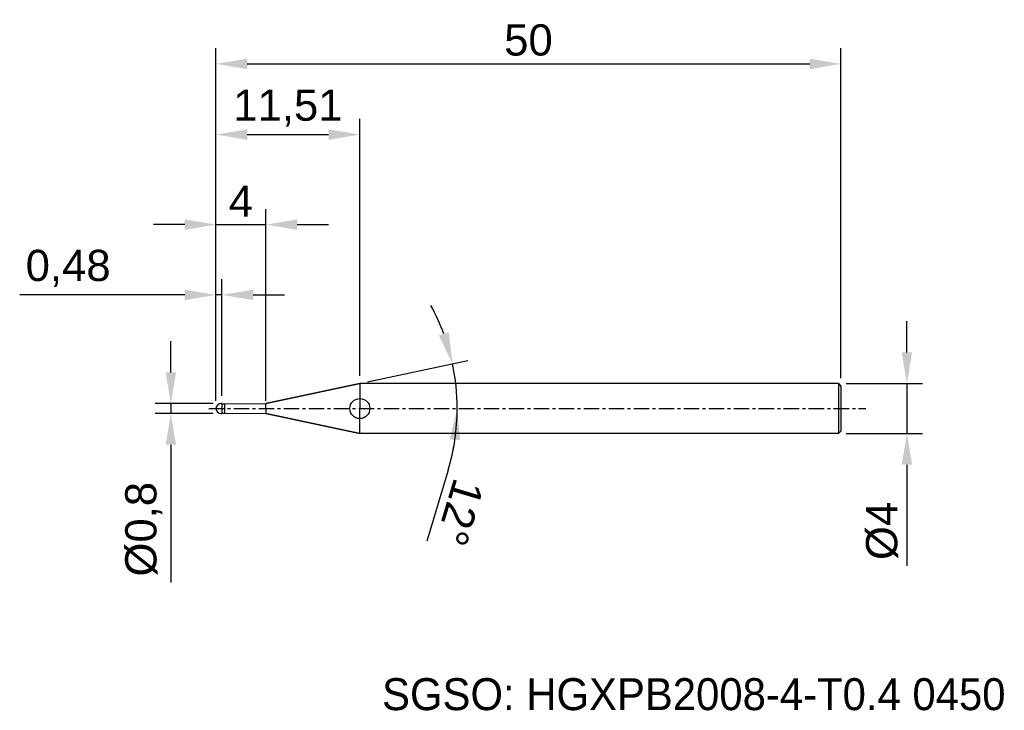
# Model space of a CAD drawing. Header units: millimetres. Extents: x 7878.2 to 7957, y 6079.1 to 6134.4.
import ezdxf
from ezdxf.enums import TextEntityAlignment as Align

# ---------------------------------------------------------------- set-up
doc = ezdxf.new("R2010")
doc.units = ezdxf.units.MM
doc.linetypes.add('CENTER', pattern=[2, 1.25, -0.25, 0.25, -0.25])
for name, color, linetype, lineweight in [('1', 4, 'Continuous', 25), ('SK1', 4, 'Continuous', 25), ('SK4', 2, 'Continuous', 25), ('SK6', 5, 'Continuous', 25)]:
    doc.layers.add(name, color=color, linetype=linetype, lineweight=lineweight)
doc.styles.add('MS PGothic', font='txt')
doc.styles.get("Standard").update_dxf_attribs({"font": 'arial.ttf'})
doc.dimstyles.new('ISO-25', dxfattribs={"dimtxt": 2.5, "dimasz": 2.5, "dimexe": 1.25, "dimexo": 0.625, "dimtad": 1, "dimtxsty": 'Standard', "dimcen": 2.5, "dimadec": 0, "dimazin": 0, "dimtfac": 1, "dimtmove": 0, "dimatfit": 3, "dimfxl": 1, "dimarcsym": 0})

# ---------------------------------------------------------------- blocks, each defined once
blk = doc.blocks.new('*D27')
at = {"color": 0, "linetype": 'ByBlock', "lineweight": -2, "transparency": 16777216}
for p, q in [((7949.19, 6107.788), (7949.19, 6110.288)), ((7944.337, 6105.288), (7950.44, 6105.288)), ((7949.19, 6105.288), (7949.19, 6101.288)), ((7944.337, 6101.288), (7950.44, 6101.288)), ((7949.19, 6098.788), (7949.19, 6090.69))]:
    blk.add_line(p, q, dxfattribs=at)
at = {"color": 0, "linetype": 'ByBlock', "transparency": 16777216}
for points in [[(7948.773, 6107.788), (7949.607, 6107.788), (7949.19, 6105.288)], [(7948.773, 6098.788), (7949.607, 6098.788), (7949.19, 6101.288)]]:
    blk.add_solid(points, dxfattribs=at)
at = {"layer": 'Defpoints', "color": 0, "linetype": 'ByBlock', "transparency": 16777216}
for p in [(7943.712, 6105.288), (7943.712, 6101.288), (7949.19, 6101.288)]:
    blk.add_point(p, dxfattribs=at)
at = {"color": 0, "linetype": 'ByBlock', "transparency": 16777216, "insert": (7947.219, 6093.489), "char_height": 2.5, "attachment_point": 5, "rotation": 90}
blk.add_mtext('{\\fArial|b0|i0|c134|p34;%%C}4', dxfattribs=at)
blk = doc.blocks.new('*D28')
at = {"color": 0, "linetype": 'ByBlock', "lineweight": -2, "transparency": 16777216}
for p, q in [((7890.301, 6106.188), (7890.301, 6108.688)), ((7893.687, 6103.688), (7889.051, 6103.688)), ((7890.301, 6103.688), (7890.301, 6102.888)), ((7893.687, 6102.888), (7889.051, 6102.888)), ((7890.301, 6100.388), (7890.301, 6089.362))]:
    blk.add_line(p, q, dxfattribs=at)
at = {"color": 0, "linetype": 'ByBlock', "transparency": 16777216}
for points in [[(7889.885, 6106.188), (7890.718, 6106.188), (7890.301, 6103.688)], [(7889.885, 6100.388), (7890.718, 6100.388), (7890.301, 6102.888)]]:
    blk.add_solid(points, dxfattribs=at)
at = {"layer": 'Defpoints', "color": 0, "linetype": 'ByBlock', "transparency": 16777216}
for p in [(7894.312, 6103.688), (7890.301, 6102.888), (7894.312, 6102.888)]:
    blk.add_point(p, dxfattribs=at)
at = {"color": 0, "linetype": 'ByBlock', "transparency": 16777216, "insert": (7888.133, 6093.625), "char_height": 2.5, "attachment_point": 5, "rotation": 90}
blk.add_mtext('{\\fArial|b0|i0|c134|p34;%%C}0,8', dxfattribs=at)
blk = doc.blocks.new('*D29')
at = {"color": 0, "linetype": 'ByBlock', "lineweight": -2, "transparency": 16777216}
for p, q in [((7893.912, 6103.913), (7893.912, 6113.638)), ((7894.392, 6104.313), (7894.392, 6113.638)), ((7891.412, 6112.388), (7878.209, 6112.388)), ((7894.392, 6112.388), (7893.912, 6112.388)), ((7896.892, 6112.388), (7899.392, 6112.388))]:
    blk.add_line(p, q, dxfattribs=at)
at = {"color": 0, "linetype": 'ByBlock', "transparency": 16777216}
for points in [[(7891.412, 6112.805), (7891.412, 6111.972), (7893.912, 6112.388)], [(7896.892, 6112.805), (7896.892, 6111.972), (7894.392, 6112.388)]]:
    blk.add_solid(points, dxfattribs=at)
at = {"layer": 'Defpoints', "color": 0, "linetype": 'ByBlock', "transparency": 16777216}
for p in [(7894.392, 6112.388), (7894.392, 6103.688), (7893.912, 6103.288)]:
    blk.add_point(p, dxfattribs=at)
at = {"color": 0, "linetype": 'ByBlock', "transparency": 16777216, "insert": (7882.084, 6114.516), "char_height": 2.5, "attachment_point": 5}
blk.add_mtext('0,48', dxfattribs=at)
blk = doc.blocks.new('*D30')
at = {"color": 0, "linetype": 'ByBlock', "lineweight": -2, "transparency": 16777216}
for p, q in [((7893.912, 6103.913), (7893.912, 6119.266)), ((7897.912, 6103.913), (7897.912, 6119.266)), ((7891.412, 6118.016), (7888.912, 6118.016)), ((7893.912, 6118.016), (7897.912, 6118.016)), ((7900.412, 6118.016), (7902.912, 6118.016))]:
    blk.add_line(p, q, dxfattribs=at)
at = {"color": 0, "linetype": 'ByBlock', "transparency": 16777216}
for points in [[(7891.412, 6118.433), (7891.412, 6117.599), (7893.912, 6118.016)], [(7900.412, 6118.433), (7900.412, 6117.599), (7897.912, 6118.016)]]:
    blk.add_solid(points, dxfattribs=at)
at = {"layer": 'Defpoints', "color": 0, "linetype": 'ByBlock', "transparency": 16777216}
for p in [(7897.912, 6118.016), (7893.912, 6103.288), (7897.912, 6103.288)]:
    blk.add_point(p, dxfattribs=at)
at = {"color": 0, "linetype": 'ByBlock', "transparency": 16777216, "insert": (7895.912, 6119.891), "char_height": 2.5, "attachment_point": 5}
blk.add_mtext('4', dxfattribs=at)
blk = doc.blocks.new('*D31')
at = {"color": 0, "linetype": 'ByBlock', "lineweight": -2, "transparency": 16777216}
for p, q in [((7893.912, 6103.913), (7893.912, 6126.476)), ((7905.425, 6105.913), (7905.425, 6126.476)), ((7896.412, 6125.226), (7902.925, 6125.226))]:
    blk.add_line(p, q, dxfattribs=at)
at = {"color": 0, "linetype": 'ByBlock', "transparency": 16777216}
for points in [[(7896.412, 6125.643), (7896.412, 6124.809), (7893.912, 6125.226)], [(7902.925, 6125.643), (7902.925, 6124.809), (7905.425, 6125.226)]]:
    blk.add_solid(points, dxfattribs=at)
at = {"layer": 'Defpoints', "color": 0, "linetype": 'ByBlock', "transparency": 16777216}
for p in [(7905.425, 6125.226), (7905.425, 6105.288), (7893.912, 6103.288)]:
    blk.add_point(p, dxfattribs=at)
at = {"color": 0, "linetype": 'ByBlock', "transparency": 16777216, "insert": (7899.668, 6127.353), "char_height": 2.5, "attachment_point": 5}
blk.add_mtext('11,51', dxfattribs=at)
blk = doc.blocks.new('*D32')
at = {"color": 0, "linetype": 'ByBlock', "lineweight": -2, "transparency": 16777216}
for p, q in [((7893.912, 6103.913), (7893.912, 6132.136)), ((7943.912, 6105.713), (7943.912, 6132.136)), ((7896.412, 6130.886), (7941.412, 6130.886))]:
    blk.add_line(p, q, dxfattribs=at)
at = {"color": 0, "linetype": 'ByBlock', "transparency": 16777216}
for points in [[(7896.412, 6131.303), (7896.412, 6130.469), (7893.912, 6130.886)], [(7941.412, 6131.303), (7941.412, 6130.469), (7943.912, 6130.886)]]:
    blk.add_solid(points, dxfattribs=at)
at = {"layer": 'Defpoints', "color": 0, "linetype": 'ByBlock', "transparency": 16777216}
for p in [(7943.912, 6130.886), (7943.912, 6105.088), (7893.912, 6103.288)]:
    blk.add_point(p, dxfattribs=at)
at = {"color": 0, "linetype": 'ByBlock', "transparency": 16777216, "insert": (7918.912, 6132.787), "char_height": 2.5, "attachment_point": 5}
blk.add_mtext('50', dxfattribs=at)
blk = doc.blocks.new('*D37')
at = {"color": 0, "linetype": 'ByBlock', "lineweight": -2, "transparency": 16777216}
for p, q in [((7906.036, 6105.418), (7914.061, 6107.124)), ((7912.487, 6098.341), (7910.785, 6092.672))]:
    blk.add_line(p, q, dxfattribs=at)
for start, end in [(20.33582, 28.67164), (0, 12), (343.28384, 0), (343.32836, 351.66418)]:
    blk.add_arc((7896.015, 6103.288), 17.199, start, end, dxfattribs=at)
at = {"color": 0, "linetype": 'ByBlock', "transparency": 16777216}
for points in [[(7912.542, 6109.381), (7911.742, 6109.149), (7912.838, 6106.864)], [(7912.617, 6100.825), (7913.448, 6100.764), (7913.214, 6103.288)]]:
    blk.add_solid(points, dxfattribs=at)
at = {"layer": 'Defpoints', "color": 0, "linetype": 'ByBlock', "transparency": 16777216}
for p in [(7905.425, 6105.288), (7913.047, 6105.682), (7897.912, 6103.691), (7893.331, 6103.288), (7945.909, 6103.288)]:
    blk.add_point(p, dxfattribs=at)
at = {"color": 0, "linetype": 'ByBlock', "transparency": 16777216, "insert": (7913.437, 6094.966), "char_height": 2.5, "attachment_point": 5, "rotation": 253.28384}
blk.add_mtext('12°', dxfattribs=at)

msp = doc.modelspace()

# ---------------------------------------------------------------- linework, layer by layer
at = {"color": 4, "linetype": 'ByBlock'}
for p, q in [((7905.425, 6105.288), (7897.912, 6103.691)), ((7905.425, 6105.288), (7905.425, 6103.288)), ((7894.392, 6103.688), (7894.312, 6103.688)), ((7894.392, 6103.668), (7894.392, 6103.688)), ((7894.392, 6103.668), (7894.612, 6103.668)), ((7894.612, 6103.668), (7897.912, 6103.691)), ((7894.612, 6102.908), (7894.612, 6103.668)), ((7897.912, 6103.288), (7897.912, 6103.691)), ((7894.392, 6102.908), (7894.612, 6102.908)), ((7894.612, 6102.908), (7897.912, 6102.885)), ((7897.912, 6103.288), (7897.912, 6102.885)), ((7905.425, 6101.288), (7897.912, 6102.885)), ((7905.425, 6101.288), (7905.425, 6103.288)), ((7943.712, 6101.288), (7905.425, 6101.288))]:
    msp.add_line(p, q, dxfattribs=at)
msp.add_arc((7894.315, 6103.285), 0.404, 90.51616, 179.48384, dxfattribs=at)
at = {"layer": '1', "color": 4, "linetype": 'Continuous'}
msp.add_circle((7905.425, 6103.288), 0.8, dxfattribs=at)
at = {"layer": 'SK1', "color": 4, "linetype": 'Continuous'}
for p, q in [((7897.912, 6103.691), (7905.425, 6105.288)), ((7943.712, 6105.288), (7905.425, 6105.288)), ((7943.712, 6105.288), (7943.912, 6105.088)), ((7943.712, 6105.288), (7943.712, 6101.288)), ((7943.912, 6105.088), (7943.912, 6101.488)), ((7894.312, 6103.688), (7894.392, 6103.688)), ((7894.392, 6103.688), (7894.392, 6103.668)), ((7894.392, 6103.668), (7894.392, 6102.908)), ((7894.312, 6102.888), (7894.392, 6102.888)), ((7894.392, 6102.888), (7894.392, 6102.908)), ((7897.912, 6102.885), (7905.425, 6101.288)), ((7943.912, 6101.488), (7943.712, 6101.288))]:
    msp.add_line(p, q, dxfattribs=at)
msp.add_arc((7894.312, 6103.288), 0.4, 90, 270, dxfattribs=at)
at = {"layer": 'SK4', "linetype": 'CENTER'}
msp.add_line((7893.331, 6103.288), (7945.909, 6103.288), dxfattribs=at)

# ---------------------------------------------------------------- texts
at = {"layer": 'SK6', "color": 5, "linetype": 'Continuous', "style": 'MS PGothic'}
msp.add_text('SGSO: HGXPB2008-4-T0.4 0450', height=2.55961, dxfattribs=at).set_placement((7907.202, 6078.369), align=Align.BOTTOM_LEFT)

# ---------------------------------------------------------------- dimensions: what is measured, and where the dimension line sits
at = {"linetype": 'ByBlock'}
for base, p2, picture, middle in [((7943.912, 6130.886), (7943.912, 6105.088), '*D32', (7918.912, 6132.787)), ((7905.425, 6125.226), (7905.425, 6105.288), '*D31', (7899.668, 6127.353)), ((7897.912, 6118.016), (7897.912, 6103.288), '*D30', (7895.912, 6119.891))]:
    dim = msp.add_linear_dim(base=base, p1=(7893.912, 6103.288), p2=p2, dimstyle='ISO-25', dxfattribs=at)
    dim.commit()
    dim.dimension.update_dxf_attribs({"geometry": picture, "text_midpoint": middle})
dim = msp.add_linear_dim(base=(7894.392, 6112.388), p1=(7893.912, 6103.288), p2=(7894.392, 6103.688), dimstyle='ISO-25', dxfattribs=at)
dim.commit()
dim.dimension.update_dxf_attribs({"geometry": '*D29', "text_midpoint": (7882.084, 6112.388), "dimtype": 160})
dim = msp.add_angular_dim_2l(base=(7913.047, 6105.682), line1=((7905.425, 6105.288), (7897.912, 6103.691)), line2=((7893.331, 6103.288), (7945.909, 6103.288)), dimstyle='ISO-25', dxfattribs=at)
dim.commit()
dim.dimension.update_dxf_attribs({"geometry": '*D37', "text_midpoint": (7913.437, 6094.966)})
for base, p1, p2, picture, middle in [((7949.19, 6101.288), (7943.712, 6105.288), (7943.712, 6101.288), '*D27', (7947.219, 6093.489)), ((7890.301, 6102.888), (7894.312, 6103.688), (7894.312, 6102.888), '*D28', (7888.133, 6093.625))]:
    dim = msp.add_linear_dim(base=base, p1=p1, p2=p2, angle=90, text='{\\fArial|b0|i0|c134|p34;%%C}<>', dimstyle='ISO-25', dxfattribs=at)
    dim.commit()
    dim.dimension.update_dxf_attribs({"geometry": picture, "text_midpoint": middle})

doc.saveas('drawing.dxf')
